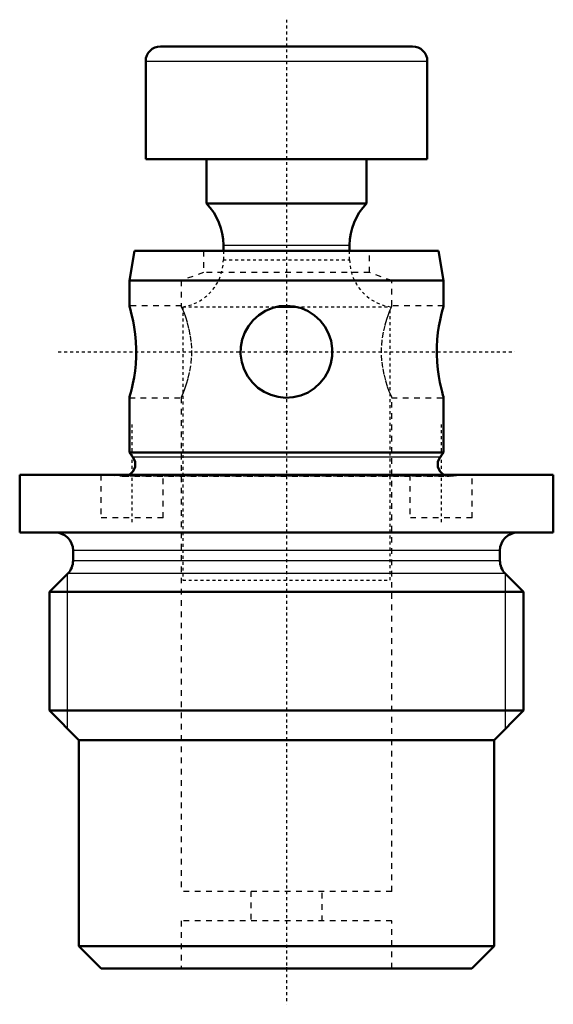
# Model space of a CAD drawing. Header units: millimetres. Extents: x -9 to 9, y -1.2 to 32.
import ezdxf

# ---------------------------------------------------------------- set-up
doc = ezdxf.new("R2010")
doc.units = ezdxf.units.MM
doc.linetypes.add('Center', pattern=[1.5, 0.45, -0.5, 0.05, -0.5])
doc.linetypes.add('Dashed', pattern=[2, 1, -1])
for name, color, linetype, lineweight in [('2d ConnectionPoints', 7, 'Continuous', 50), ('AM_0', 7, 'Continuous', 50), ('AM_4', 3, 'Continuous', 25), ('AM_5', 3, 'Continuous', 25), ('AM_7', 7, 'Center', 25), ('AM_9', 6, 'Dashed', 25)]:
    doc.layers.add(name, color=color, linetype=linetype, lineweight=lineweight)

# ---------------------------------------------------------------- blocks, each defined once
blk = doc.blocks.new('1_AMF559090_02_0_in_AMF559090_0')
at = {"layer": 'AM_0', "ltscale": 0.073846}
for p, q in [((-4.25, 31.1), (4.25, 31.1)), ((-4.75, 30.6), (-4.75, 27.3)), ((4.75, 27.3), (4.75, 30.6)), ((-4.75, 27.3), (4.75, 27.3)), ((-2.7, 27.3), (-2.7, 25.798)), ((2.7, 25.798), (2.7, 27.3)), ((-2.7, 25.798), (2.7, 25.798)), ((-2.13, 24.4), (-2.13, 24.2)), ((2.13, 24.2), (2.13, 24.4)), ((-0.302, 22.317), (0.303, 22.317))]:
    blk.add_line(p, q, dxfattribs=at)
for centre, radius, start, end in [((-4.25, 30.6), 0.5, 90, 180), ((4.25, 30.6), 0.5, 0, 90), ((-4.13, 24.4), 2, 0, 44.3568), ((4.13, 24.4), 2, 135.6432, 180)]:
    blk.add_arc(centre, radius, start, end, dxfattribs=at)
at = {"layer": 'AM_4', "ltscale": 0.073846}
for p, q in [((-4.75, 30.6), (4.75, 30.6)), ((-2.13, 24.4), (2.13, 24.4))]:
    blk.add_line(p, q, dxfattribs=at)
at = {"layer": 'AM_9', "ltscale": 0.073846}
for p, q in [((-2.13, 24.2), (-2.13, 23.9)), ((2.13, 23.9), (2.13, 24.2)), ((-2.13, 23.9), (2.13, 23.9)), ((-3.5, 22.317), (-0.302, 22.317)), ((-3.5, 22.317), (-3.5, 13.1)), ((0.303, 22.317), (3.5, 22.317)), ((3.5, 13.1), (3.5, 22.317)), ((-3.5, 13.1), (3.5, 13.1))]:
    blk.add_line(p, q, dxfattribs=at)
for centre, start, end in [((-3.73, 23.9), 278.2649, 360), ((3.73, 23.9), 180, 261.7351)]:
    blk.add_arc(centre, 1.6, start, end, dxfattribs=at)
blk = doc.blocks.new('2_AMF559090_01_0_in_AMF559090_0')
at = {"layer": 'AM_0', "ltscale": 0.189701}
for p, q in [((-5.124, 24.2), (-5.3, 23.2)), ((5.124, 24.2), (-5.124, 24.2)), ((5.3, 23.2), (5.124, 24.2)), ((-5.3, 23.2), (-5.3, 22.348)), ((5.3, 23.2), (-5.3, 23.2)), ((5.3, 22.35), (5.3, 23.2)), ((-5.3, 19.25), (-5.3, 17.4)), ((5.3, 17.4), (5.3, 19.252)), ((5.3, 17.4), (-5.3, 17.4)), ((-5.3, 17.4), (-5.18, 17.24)), ((5.18, 17.24), (5.3, 17.4)), ((9, 16.65), (-9, 16.65)), ((-9, 16.65), (-9, 14.7)), ((9, 14.7), (9, 16.65)), ((9, 14.7), (-9, 14.7)), ((-7.2, 14.1), (-7.2, 13.749)), ((7.2, 13.749), (7.2, 14.1)), ((-7.376, 13.324), (-8, 12.7)), ((8, 12.7), (7.376, 13.324)), ((-8, 12.7), (-8, 8.703)), ((8, 12.7), (-8, 12.7)), ((8, 8.703), (8, 12.7)), ((-8, 8.703), (-7, 7.703)), ((8, 8.703), (-8, 8.703)), ((7, 7.703), (8, 8.703)), ((-7, 7.703), (-7, 0.75)), ((7, 7.703), (-7, 7.703)), ((7, 0.75), (7, 7.703)), ((7, 0.75), (-7, 0.75)), ((-7, 0.75), (-6.25, 0)), ((6.25, 0), (7, 0.75)), ((6.25, 0), (-6.25, 0))]:
    blk.add_line(p, q, dxfattribs=at)
for points in [[(-5.3, 22.35), (-5.3, 22.35), (-5.292, 22.324), (-5.274, 22.259), (-5.246, 22.155), (-5.212, 22.016), (-5.174, 21.84), (-5.136, 21.634), (-5.103, 21.397), (-5.08, 21.15), (-5.069, 20.885), (-5.071, 20.635), (-5.085, 20.383), (-5.11, 20.152), (-5.142, 19.932), (-5.179, 19.734), (-5.218, 19.561), (-5.252, 19.423), (-5.28, 19.32), (-5.295, 19.268), (-5.3, 19.25)], [(0, 22.35), (0.254, 22.329), (0.501, 22.267), (0.733, 22.165), (0.945, 22.028), (1.136, 21.854), (1.296, 21.651), (1.421, 21.418), (1.506, 21.166), (1.546, 20.91), (1.543, 20.651), (1.499, 20.404), (1.416, 20.169), (1.295, 19.948), (1.14, 19.75), (0.948, 19.573), (0.728, 19.431), (0.485, 19.328), (0.227, 19.267), (-0.029, 19.25), (-0.284, 19.276), (-0.526, 19.342), (-0.753, 19.445), (-0.964, 19.587), (-1.15, 19.76), (-1.309, 19.969), (-1.43, 20.203), (-1.511, 20.454), (-1.548, 20.715), (-1.541, 20.968), (-1.493, 21.217), (-1.406, 21.451), (-1.284, 21.668), (-1.123, 21.868), (-0.931, 22.039), (-0.707, 22.179), (-0.462, 22.28), (-0.234, 22.332), (0, 22.35)], [(5.3, 19.25), (5.3, 19.25), (5.292, 19.276), (5.274, 19.341), (5.246, 19.445), (5.212, 19.584), (5.174, 19.76), (5.136, 19.966), (5.103, 20.203), (5.08, 20.45), (5.069, 20.715), (5.071, 20.965), (5.085, 21.217), (5.11, 21.448), (5.142, 21.668), (5.179, 21.866), (5.218, 22.039), (5.252, 22.177), (5.28, 22.28), (5.295, 22.332), (5.3, 22.35)]]:
    blk.add_lwpolyline(points, dxfattribs=at)
for centre, radius, start, end in [((-5.5, 17), 0.4, 298.955, 36.8699), ((5.5, 17), 0.4, 143.1301, 241.045), ((-7.8, 14.1), 0.6, 0, 90), ((7.8, 14.1), 0.6, 90, 180), ((-7.8, 13.749), 0.6, 315, 0), ((7.8, 13.749), 0.6, 180, 225)]:
    blk.add_arc(centre, radius, start, end, dxfattribs=at)
at = {"layer": 'AM_4', "ltscale": 0.189701}
for p, q in [((5.18, 17.24), (-5.18, 17.24)), ((7.2, 14.1), (-7.2, 14.1)), ((7.2, 13.749), (-7.2, 13.749)), ((7.376, 13.324), (-7.376, 13.324))]:
    blk.add_line(p, q, dxfattribs=at)
at = {"layer": 'AM_5', "ltscale": 0.189701}
for p, q in [((-7.386, 8.09), (-7.386, 13.313)), ((7.386, 8.09), (7.386, 13.313))]:
    blk.add_line(p, q, dxfattribs=at)
at = {"layer": 'AM_7', "ltscale": 0.189701}
for p, q in [((0, 32), (0, -1.21)), ((-7.7, 20.8), (7.7, 20.8)), ((-5.215, 18.35), (-5.215, 15.05)), ((5.215, 18.35), (5.215, 15.05))]:
    blk.add_line(p, q, dxfattribs=at)
at = {"layer": 'AM_9', "ltscale": 0.189701}
for p, q in [((-2.8, 24.2), (-2.8, 23.473)), ((2.8, 23.473), (2.8, 24.2)), ((-2.8, 23.473), (-3.55, 23.2)), ((2.8, 23.473), (-2.8, 23.473)), ((3.55, 23.2), (2.8, 23.473)), ((-3.55, 23.2), (-3.55, 22.346)), ((3.55, 22.35), (3.55, 23.2)), ((-3.548, 22.35), (-5.3, 22.35)), ((5.3, 22.35), (3.55, 22.35)), ((-5.3, 19.25), (-3.55, 19.25)), ((-3.55, 19.25), (-3.55, 2.6)), ((3.548, 19.25), (5.3, 19.25)), ((3.55, 2.6), (3.55, 19.254)), ((-6.265, 16.65), (-6.265, 15.2)), ((-6, 16.65), (-5.542, 16.602)), ((-4.165, 15.2), (-4.165, 16.65)), ((4.165, 16.65), (4.165, 15.2)), ((5.542, 16.602), (6, 16.65)), ((6.265, 15.2), (6.265, 16.65)), ((5.542, 16.602), (-5.542, 16.602)), ((-5.5, 16.6), (5.5, 16.6)), ((-4.165, 15.2), (-6.265, 15.2)), ((6.265, 15.2), (4.165, 15.2)), ((3.55, 2.6), (-3.55, 2.6)), ((-1.2, 2.6), (-1.2, 1.6)), ((1.2, 1.6), (1.2, 2.6)), ((3.55, 1.6), (-3.55, 1.6)), ((-3.55, 1.6), (-3.55, 0)), ((3.55, 0), (3.55, 1.6))]:
    blk.add_line(p, q, dxfattribs=at)
for points in [[(-3.55, 19.25), (-3.542, 19.269), (-3.516, 19.329), (-3.478, 19.422), (-3.429, 19.552), (-3.373, 19.716), (-3.314, 19.914), (-3.261, 20.143), (-3.219, 20.402), (-3.197, 20.652), (-3.196, 20.917), (-3.213, 21.148), (-3.245, 21.376), (-3.289, 21.588), (-3.342, 21.784), (-3.401, 21.968), (-3.457, 22.124), (-3.504, 22.241), (-3.537, 22.32), (-3.55, 22.349), (-3.55, 22.35)], [(3.55, 22.35), (3.542, 22.331), (3.516, 22.271), (3.478, 22.178), (3.429, 22.048), (3.373, 21.884), (3.314, 21.686), (3.261, 21.457), (3.219, 21.198), (3.197, 20.948), (3.196, 20.683), (3.213, 20.452), (3.245, 20.224), (3.289, 20.012), (3.342, 19.816), (3.401, 19.632), (3.457, 19.476), (3.504, 19.359), (3.537, 19.28), (3.55, 19.251), (3.55, 19.25)]]:
    blk.add_lwpolyline(points, dxfattribs=at)
for centre, start, end in [((-5.5, 17), 264.0431, 298.955), ((5.5, 17), 241.045, 275.9569)]:
    blk.add_arc(centre, 0.4, start, end, dxfattribs=at)

msp = doc.modelspace()

# ---------------------------------------------------------------- linework, layer by layer
at = {"layer": '2d ConnectionPoints'}
for p in [(0, 20.8), (0, 0)]:
    msp.add_point(p, dxfattribs=at)

# ---------------------------------------------------------------- block references
for name in ['2_AMF559090_01_0_in_AMF559090_0', '1_AMF559090_02_0_in_AMF559090_0']:
    msp.add_blockref(name, (0, 0))

doc.saveas('drawing.dxf')
